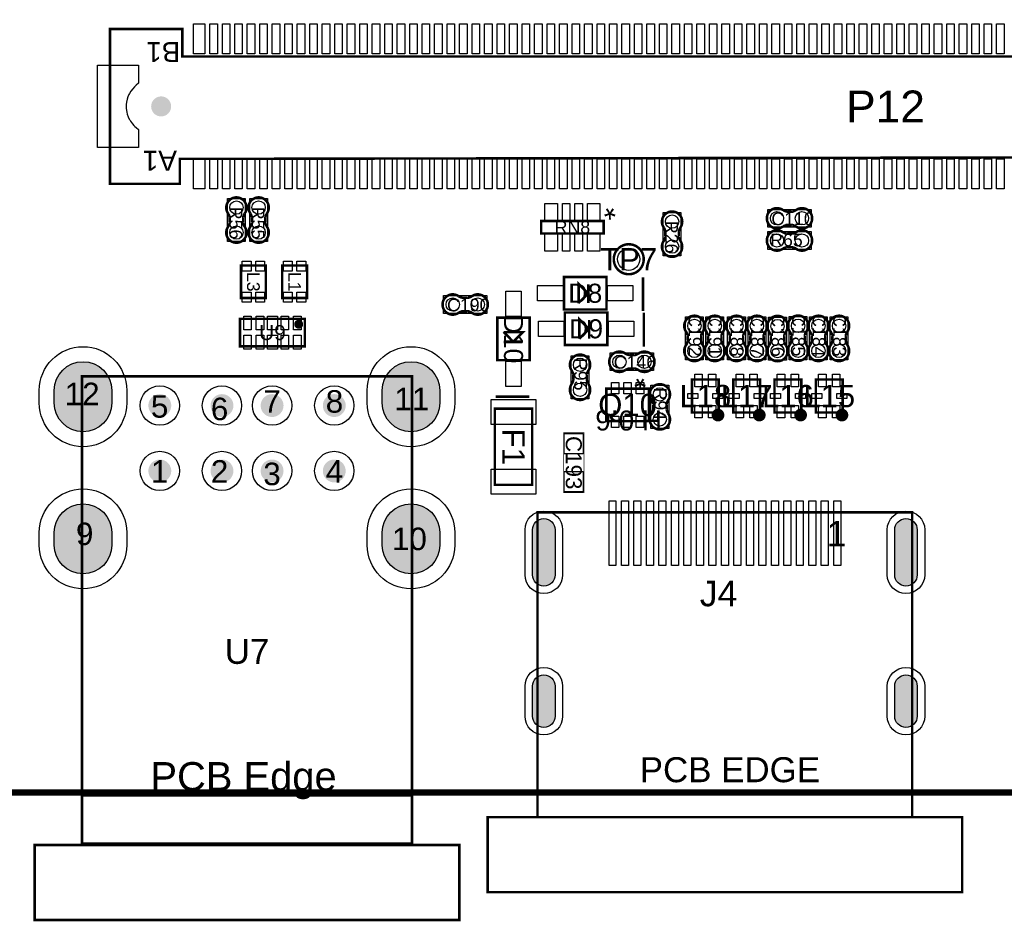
# Model space of a CAD drawing. Extents: x 0 to 140, y -5 to 98.
# Tile 3 of 6: x 59 to 98, y -5 to 31. Entities that reach past the tile are written whole.
import ezdxf
from ezdxf.enums import TextEntityAlignment as Align

# ---------------------------------------------------------------- set-up
doc = ezdxf.new("R2010")
doc.units = 0
doc.header["$MEASUREMENT"] = 0
for name, color, linetype in [('ASSEMBLY_OUTLINES_TOP', 102, 'CONTINUOUS'), ('ASSEMBLY_REF_DES_TOP', 10, 'CONTINUOUS'), ('BOARD_OUTLINE', 10, 'CONTINUOUS'), ('MOUNTING_HOLES_LAYER_TOP', 42, 'CONTINUOUS'), ('PART_HOLES_LAYER_TOP', 30, 'CONTINUOUS'), ('PART_PADS_LAYER_TOP', 140, 'CONTINUOUS'), ('PART_PADS_SMD_TOP', 140, 'CONTINUOUS')]:
    doc.layers.add(name, color=color, linetype=linetype)
doc.styles.add('ARIAL', font='arial.ttf')
doc.styles.add('VERIBEST_GERBER_0', font='arial.ttf')

msp = doc.modelspace()

# ---------------------------------------------------------------- hatches: boundary and pattern name
at = {"layer": 'PART_HOLES_LAYER_TOP'}
for points in [[(62.2331, 16.0866), (62.2331, 15.5866, -1), (59.9331, 15.5866), (59.9331, 16.0866, -1)], [(75.3649, 16.0866), (75.3649, 15.5866, -1), (73.0649, 15.5866), (73.0649, 16.0866, -1)], [(62.2331, 10.397), (62.2331, 9.897, -1), (59.9331, 9.897), (59.9331, 10.397, -1)], [(75.3649, 10.397), (75.3649, 9.897, -1), (73.0649, 9.897), (73.0649, 10.397, -1)], [(79.98, 10.512), (79.98, 8.712, -1), (79.08, 8.712), (79.08, 10.512, -1)], [(94.48, 10.512), (94.48, 8.712, -1), (93.58, 8.712), (93.58, 10.512, -1)], [(79.98, 4.252), (79.98, 3.052, -1), (79.08, 3.052), (79.08, 4.252, -1)], [(94.48, 4.252), (94.48, 3.052, -1), (93.58, 3.052), (93.58, 4.252, -1)]]:
    msp.add_hatch(color=256, dxfattribs=at).paths.add_polyline_path(points, flags=0)

# ---------------------------------------------------------------- linework, layer by layer
at = {"layer": 'ASSEMBLY_OUTLINES_TOP'}
for points, const_width in [([(65.06, 30.55), (65.06, 29.45), (121.36, 29.45), (121.36, 30.55), (123.96, 30.55), (123.96, 24.85), (123.46, 24.35), (121.16, 24.35), (121.16, 25.442593), (64.96, 25.35), (64.96, 24.35), (62.16, 24.35), (62.16, 30.55)], 0.1), ([(79.426012, 22.36501), (79.426012, 22.865136), (81.926134, 22.865136), (81.926134, 22.36501)], 0.1016), ([(67.403129, 19.784014), (67.403129, 21.083986), (68.403126, 21.083986), (68.403126, 19.784014)], 0.1016), ([(69.054129, 19.784014), (69.054129, 21.083986), (70.054126, 21.083986), (70.054126, 19.784014)], 0.1016), ([(80.341, 19.325), (80.341, 20.625), (82.041, 20.625), (82.041, 19.325)], 0.1), ([(67.365, 17.852), (67.365, 18.952), (69.965, 18.952), (69.965, 17.852)], 0.1), ([(77.667, 17.298), (77.667, 18.998), (78.967, 18.998), (78.967, 17.298)], 0.1), ([(80.374, 17.902), (80.374, 19.202), (82.074, 19.202), (82.074, 17.902)], 0.1), ([(61.045, -2.045), (61.045, 16.6494), (74.253, 16.6494), (74.253, -2.045)], 0.1016), ([(85.461, 15.202), (85.461, 16.522), (86.531, 16.522), (86.531, 15.202)], 0.1), ([(87.115, 15.202), (87.115, 16.522), (88.185, 16.522), (88.185, 15.202)], 0.1), ([(88.769, 15.202), (88.769, 16.522), (89.839, 16.522), (89.839, 15.202)], 0.1), ([(90.423, 15.202), (90.423, 16.522), (91.493, 16.522), (91.493, 15.202)], 0.1), ([(82.034, 14.859), (82.034, 16.159), (83.734, 16.159), (83.734, 14.859)], 0.1), ([(77.567, 12.31), (77.567, 15.36), (79.067, 15.36), (79.067, 12.31)], 0.1), ([(80.3236, 11.994088), (80.3236, 14.395912), (81.1364, 14.395912), (81.1364, 11.994088)], 0.0254), ([(79.28, -0.988), (79.28, 11.212), (94.28, 11.212), (94.28, -0.988)], 0.1), ([(77.28, -3.988), (77.28, -0.988), (96.28, -0.988), (96.28, -3.988)], 0.1), ([(59.149, -5.103), (59.149, -2.103), (76.149, -2.103), (76.149, -5.103)], 0.1)]:
    msp.add_lwpolyline(points, close=True, dxfattribs=dict(at, const_width=const_width))
at = {"layer": 'ASSEMBLY_OUTLINES_TOP', "const_width": 0.1016}
for points in [[(66.953744, 23.005346), (66.953744, 22.784874), (66.953236, 22.784366, -0.088782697), (66.884656, 22.62841), (66.885672, 22.62968, 1.875349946), (67.56055, 22.628918), (67.560804, 22.629172, -0.088801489), (67.492224, 22.785128), (67.491716, 22.785636), (67.491716, 23.006108), (67.493494, 23.01068, -0.081091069), (67.546326, 23.157238, 2.020315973), (66.899896, 23.157492), (66.899134, 23.15673, -0.081091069), (66.951966, 23.010172)], [(67.843744, 23.005346), (67.843744, 22.784874), (67.843236, 22.784366, -0.088782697), (67.774656, 22.62841), (67.775672, 22.62968, 1.875349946), (68.45055, 22.628918), (68.450804, 22.629172, -0.088801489), (68.382224, 22.785128), (68.381716, 22.785636), (68.381716, 23.006108), (68.383494, 23.01068, -0.081091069), (68.436326, 23.157238, 2.020315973), (67.789896, 23.157492), (67.789134, 23.15673, -0.081091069), (67.841966, 23.010172)], [(84.396744, 22.440346), (84.396744, 22.219874), (84.396236, 22.219366, -0.088782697), (84.327656, 22.06341), (84.328672, 22.06468, 1.875349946), (85.00355, 22.063918), (85.003804, 22.064172, -0.088801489), (84.935224, 22.220128), (84.934716, 22.220636), (84.934716, 22.441108), (84.936494, 22.44568, -0.081091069), (84.989326, 22.592238, 2.020315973), (84.342896, 22.592492), (84.342134, 22.59173, -0.081091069), (84.394966, 22.445172)], [(89.264654, 22.703744), (89.485126, 22.703744), (89.485634, 22.703236, -0.088782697), (89.64159, 22.634656), (89.64032, 22.635672, 1.875349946), (89.641082, 23.31055), (89.640828, 23.310804, -0.088801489), (89.484872, 23.242224), (89.484364, 23.241716), (89.263892, 23.241716), (89.25932, 23.243494, -0.081091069), (89.112762, 23.296326, 2.020315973), (89.112508, 22.649896), (89.11327, 22.649134, -0.081091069), (89.259828, 22.701966)], [(89.467346, 22.355256), (89.246874, 22.355256), (89.246366, 22.355764, -0.088782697), (89.09041, 22.424344), (89.09168, 22.423328, 1.875349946), (89.090918, 21.74845), (89.091172, 21.748196, -0.088801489), (89.247128, 21.816776), (89.247636, 21.817284), (89.468108, 21.817284), (89.47268, 21.815506, -0.081091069), (89.619238, 21.762674, 2.020315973), (89.619492, 22.409104), (89.61873, 22.409866, -0.081091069), (89.472172, 22.357034)], [(76.281654, 19.254944), (76.502126, 19.254944), (76.502634, 19.254436, -0.088782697), (76.65859, 19.185856), (76.65732, 19.186872, 1.875349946), (76.658082, 19.86175), (76.657828, 19.862004, -0.088801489), (76.501872, 19.793424), (76.501364, 19.792916), (76.280892, 19.792916), (76.27632, 19.794694, -0.081091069), (76.129762, 19.847526, 2.020315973), (76.129508, 19.201096), (76.13027, 19.200334, -0.081091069), (76.276828, 19.253166)], [(85.827856, 18.066654), (85.827856, 18.287126), (85.828364, 18.287634, -0.088782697), (85.896944, 18.44359), (85.895928, 18.44232, 1.875349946), (85.22105, 18.443082), (85.220796, 18.442828, -0.088801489), (85.289376, 18.286872), (85.289884, 18.286364), (85.289884, 18.065892), (85.288106, 18.06132, -0.081091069), (85.235274, 17.914762, 2.020315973), (85.881704, 17.914508), (85.882466, 17.91527, -0.081091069), (85.829634, 18.061828)], [(86.643256, 18.066654), (86.643256, 18.287126), (86.643764, 18.287634, -0.088782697), (86.712344, 18.44359), (86.711328, 18.44232, 1.875349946), (86.03645, 18.443082), (86.036196, 18.442828, -0.088801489), (86.104776, 18.286872), (86.105284, 18.286364), (86.105284, 18.065892), (86.103506, 18.06132, -0.081091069), (86.050674, 17.914762, 2.020315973), (86.697104, 17.914508), (86.697866, 17.91527, -0.081091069), (86.645034, 18.061828)], [(87.513256, 18.066654), (87.513256, 18.287126), (87.513764, 18.287634, -0.088782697), (87.582344, 18.44359), (87.581328, 18.44232, 1.875349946), (86.90645, 18.443082), (86.906196, 18.442828, -0.088801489), (86.974776, 18.286872), (86.975284, 18.286364), (86.975284, 18.065892), (86.973506, 18.06132, -0.081091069), (86.920674, 17.914762, 2.020315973), (87.567104, 17.914508), (87.567866, 17.91527, -0.081091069), (87.515034, 18.061828)], [(88.333256, 18.066654), (88.333256, 18.287126), (88.333764, 18.287634, -0.088782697), (88.402344, 18.44359), (88.401328, 18.44232, 1.875349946), (87.72645, 18.443082), (87.726196, 18.442828, -0.088801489), (87.794776, 18.286872), (87.795284, 18.286364), (87.795284, 18.065892), (87.793506, 18.06132, -0.081091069), (87.740674, 17.914762, 2.020315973), (88.387104, 17.914508), (88.387866, 17.91527, -0.081091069), (88.335034, 18.061828)], [(89.155956, 18.059654), (89.155956, 18.280126), (89.156464, 18.280634, -0.088782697), (89.225044, 18.43659), (89.224028, 18.43532, 1.875349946), (88.54915, 18.436082), (88.548896, 18.435828, -0.088801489), (88.617476, 18.279872), (88.617984, 18.279364), (88.617984, 18.058892), (88.616206, 18.05432, -0.081091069), (88.563374, 17.907762, 2.020315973), (89.209804, 17.907508), (89.210566, 17.90827, -0.081091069), (89.157734, 18.054828)], [(89.978656, 18.073654), (89.978656, 18.294126), (89.979164, 18.294634, -0.088782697), (90.047744, 18.45059), (90.046728, 18.44932, 1.875349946), (89.37185, 18.450082), (89.371596, 18.449828, -0.088801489), (89.440176, 18.293872), (89.440684, 18.293364), (89.440684, 18.072892), (89.438906, 18.06832, -0.081091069), (89.386074, 17.921762, 2.020315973), (90.032504, 17.921508), (90.033266, 17.92227, -0.081091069), (89.980434, 18.068828)], [(90.794056, 18.066654), (90.794056, 18.287126), (90.794564, 18.287634, -0.088782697), (90.863144, 18.44359), (90.862128, 18.44232, 1.875349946), (90.18725, 18.443082), (90.186996, 18.442828, -0.088801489), (90.255576, 18.286872), (90.256084, 18.286364), (90.256084, 18.065892), (90.254306, 18.06132, -0.081091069), (90.201474, 17.914762, 2.020315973), (90.847904, 17.914508), (90.848666, 17.91527, -0.081091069), (90.795834, 18.061828)], [(91.619456, 18.066654), (91.619456, 18.287126), (91.619964, 18.287634, -0.088782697), (91.688544, 18.44359), (91.687528, 18.44232, 1.875349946), (91.01265, 18.443082), (91.012396, 18.442828, -0.088801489), (91.080976, 18.286872), (91.081484, 18.286364), (91.081484, 18.065892), (91.079706, 18.06132, -0.081091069), (91.026874, 17.914762, 2.020315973), (91.673304, 17.914508), (91.674066, 17.91527, -0.081091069), (91.621234, 18.061828)], [(81.250256, 16.510654), (81.250256, 16.731126), (81.250764, 16.731634, -0.088782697), (81.319344, 16.88759), (81.318328, 16.88632, 1.875349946), (80.64345, 16.887082), (80.643196, 16.886828, -0.088801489), (80.711776, 16.730872), (80.712284, 16.730364), (80.712284, 16.509892), (80.710506, 16.50532, -0.081091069), (80.657674, 16.358762, 2.020315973), (81.304104, 16.358508), (81.304866, 16.35927, -0.081091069), (81.252034, 16.505828)], [(82.954654, 16.963744), (83.175126, 16.963744), (83.175634, 16.963236, -0.088782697), (83.33159, 16.894656), (83.33032, 16.895672, 1.875349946), (83.331082, 17.57055), (83.330828, 17.570804, -0.088801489), (83.174872, 17.502224), (83.174364, 17.501716), (82.953892, 17.501716), (82.94932, 17.503494, -0.081091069), (82.802762, 17.556326, 2.020315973), (82.802508, 16.909896), (82.80327, 16.909134, -0.081091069), (82.949828, 16.961966)], [(84.446356, 15.326654), (84.446356, 15.547126), (84.446864, 15.547634, -0.088782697), (84.515444, 15.70359), (84.514428, 15.70232, 1.875349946), (83.83955, 15.703082), (83.839296, 15.702828, -0.088801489), (83.907876, 15.546872), (83.908384, 15.546364), (83.908384, 15.325892), (83.906606, 15.32132, -0.081091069), (83.853774, 15.174762, 2.020315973), (84.500204, 15.174508), (84.500966, 15.17527, -0.081091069), (84.448134, 15.321828)]]:
    msp.add_lwpolyline(points, format="xyb", dxfattribs=at)
at = {"layer": 'ASSEMBLY_OUTLINES_TOP'}
for points in [[(66.8684, 22.0404), (66.8684, 23.7676), (67.5796, 23.7676), (67.5796, 22.0404)], [(67.7584, 22.0404), (67.7584, 23.7676), (68.4696, 23.7676), (68.4696, 22.0404)], [(88.5024, 22.6184), (88.5024, 23.3296), (90.2296, 23.3296), (90.2296, 22.6184)], [(84.3114, 21.4754), (84.3114, 23.2026), (85.0226, 23.2026), (85.0226, 21.4754)], [(88.5024, 21.7294), (88.5024, 22.4406), (90.2296, 22.4406), (90.2296, 21.7294)], [(75.5194, 19.1696), (75.5194, 19.8808), (77.2466, 19.8808), (77.2466, 19.1696)], [(85.202, 17.3044), (85.202, 19.0316), (85.9132, 19.0316), (85.9132, 17.3044)], [(86.0174, 17.3044), (86.0174, 19.0316), (86.7286, 19.0316), (86.7286, 17.3044)], [(86.8874, 17.3044), (86.8874, 19.0316), (87.5986, 19.0316), (87.5986, 17.3044)], [(87.7074, 17.3044), (87.7074, 19.0316), (88.4186, 19.0316), (88.4186, 17.3044)], [(88.5301, 17.2974), (88.5301, 19.0246), (89.2413, 19.0246), (89.2413, 17.2974)], [(89.3528, 17.3114), (89.3528, 19.0386), (90.064, 19.0386), (90.064, 17.3114)], [(90.1682, 17.3044), (90.1682, 19.0316), (90.8794, 19.0316), (90.8794, 17.3044)], [(90.9936, 17.3044), (90.9936, 19.0316), (91.7048, 19.0316), (91.7048, 17.3044)], [(80.6244, 15.7484), (80.6244, 17.4756), (81.3356, 17.4756), (81.3356, 15.7484)], [(82.1924, 16.8784), (82.1924, 17.5896), (83.9196, 17.5896), (83.9196, 16.8784)], [(83.8205, 14.5644), (83.8205, 16.2916), (84.5317, 16.2916), (84.5317, 14.5644)]]:
    msp.add_lwpolyline(points, close=True, dxfattribs=at)
for points in [[(89.641082, 23.31055), (89.640828, 23.310804)], [(66.899896, 23.157492), (66.899134, 23.15673)], [(66.951966, 23.010172), (66.953744, 23.005346)], [(67.491716, 23.006108), (67.493494, 23.01068)], [(67.789896, 23.157492), (67.789134, 23.15673)], [(67.841966, 23.010172), (67.843744, 23.005346)], [(68.381716, 23.006108), (68.383494, 23.01068)], [(89.263892, 23.241716), (89.25932, 23.243494)], [(89.484872, 23.242224), (89.484364, 23.241716)], [(66.953744, 22.784874), (66.953236, 22.784366)], [(67.492224, 22.785128), (67.491716, 22.785636)], [(67.56055, 22.628918), (67.560804, 22.629172)], [(67.843744, 22.784874), (67.843236, 22.784366)], [(68.382224, 22.785128), (68.381716, 22.785636)], [(68.45055, 22.628918), (68.450804, 22.629172)], [(84.342896, 22.592492), (84.342134, 22.59173)], [(89.112508, 22.649896), (89.11327, 22.649134)], [(89.259828, 22.701966), (89.264654, 22.703744)], [(89.485126, 22.703744), (89.485634, 22.703236)], [(84.394966, 22.445172), (84.396744, 22.440346)], [(84.396744, 22.219874), (84.396236, 22.219366)], [(84.934716, 22.441108), (84.936494, 22.44568)], [(84.935224, 22.220128), (84.934716, 22.220636)], [(89.246874, 22.355256), (89.246366, 22.355764)], [(89.472172, 22.357034), (89.467346, 22.355256)], [(89.619492, 22.409104), (89.61873, 22.409866)], [(85.00355, 22.063918), (85.003804, 22.064172)], [(89.090918, 21.74845), (89.091172, 21.748196)], [(89.247128, 21.816776), (89.247636, 21.817284)], [(89.468108, 21.817284), (89.47268, 21.815506)], [(76.280892, 19.792916), (76.27632, 19.794694)], [(76.501872, 19.793424), (76.501364, 19.792916)], [(76.658082, 19.86175), (76.657828, 19.862004)], [(76.129508, 19.201096), (76.13027, 19.200334)], [(76.276828, 19.253166), (76.281654, 19.254944)], [(76.502126, 19.254944), (76.502634, 19.254436)], [(85.22105, 18.443082), (85.220796, 18.442828)], [(85.289376, 18.286872), (85.289884, 18.286364)], [(85.827856, 18.287126), (85.828364, 18.287634)], [(86.03645, 18.443082), (86.036196, 18.442828)], [(86.104776, 18.286872), (86.105284, 18.286364)], [(86.643256, 18.287126), (86.643764, 18.287634)], [(86.90645, 18.443082), (86.906196, 18.442828)], [(86.974776, 18.286872), (86.975284, 18.286364)], [(87.513256, 18.287126), (87.513764, 18.287634)], [(87.72645, 18.443082), (87.726196, 18.442828)], [(87.794776, 18.286872), (87.795284, 18.286364)], [(88.333256, 18.287126), (88.333764, 18.287634)], [(88.54915, 18.436082), (88.548896, 18.435828)], [(88.617476, 18.279872), (88.617984, 18.279364)], [(89.155956, 18.280126), (89.156464, 18.280634)], [(89.37185, 18.450082), (89.371596, 18.449828)], [(89.440176, 18.293872), (89.440684, 18.293364)], [(89.978656, 18.294126), (89.979164, 18.294634)], [(90.18725, 18.443082), (90.186996, 18.442828)], [(90.255576, 18.286872), (90.256084, 18.286364)], [(90.794056, 18.287126), (90.794564, 18.287634)], [(91.01265, 18.443082), (91.012396, 18.442828)], [(91.080976, 18.286872), (91.081484, 18.286364)], [(91.619456, 18.287126), (91.619964, 18.287634)], [(85.289884, 18.065892), (85.288106, 18.06132)], [(85.829634, 18.061828), (85.827856, 18.066654)], [(85.881704, 17.914508), (85.882466, 17.91527)], [(86.105284, 18.065892), (86.103506, 18.06132)], [(86.645034, 18.061828), (86.643256, 18.066654)], [(86.697104, 17.914508), (86.697866, 17.91527)], [(86.975284, 18.065892), (86.973506, 18.06132)], [(87.515034, 18.061828), (87.513256, 18.066654)], [(87.567104, 17.914508), (87.567866, 17.91527)], [(87.795284, 18.065892), (87.793506, 18.06132)], [(88.335034, 18.061828), (88.333256, 18.066654)], [(88.387104, 17.914508), (88.387866, 17.91527)], [(88.617984, 18.058892), (88.616206, 18.05432)], [(89.157734, 18.054828), (89.155956, 18.059654)], [(89.209804, 17.907508), (89.210566, 17.90827)], [(89.440684, 18.072892), (89.438906, 18.06832)], [(89.980434, 18.068828), (89.978656, 18.073654)], [(90.032504, 17.921508), (90.033266, 17.92227)], [(90.256084, 18.065892), (90.254306, 18.06132)], [(90.795834, 18.061828), (90.794056, 18.066654)], [(90.847904, 17.914508), (90.848666, 17.91527)], [(91.081484, 18.065892), (91.079706, 18.06132)], [(91.621234, 18.061828), (91.619456, 18.066654)], [(91.673304, 17.914508), (91.674066, 17.91527)], [(82.953892, 17.501716), (82.94932, 17.503494)], [(83.174872, 17.502224), (83.174364, 17.501716)], [(83.331082, 17.57055), (83.330828, 17.570804)], [(82.949828, 16.961966), (82.954654, 16.963744)], [(83.175126, 16.963744), (83.175634, 16.963236)], [(80.64345, 16.887082), (80.643196, 16.886828)], [(80.711776, 16.730872), (80.712284, 16.730364)], [(81.250256, 16.731126), (81.250764, 16.731634)], [(82.802508, 16.909896), (82.80327, 16.909134)], [(80.712284, 16.509892), (80.710506, 16.50532)], [(81.252034, 16.505828), (81.250256, 16.510654)], [(81.304104, 16.358508), (81.304866, 16.35927)], [(83.83955, 15.703082), (83.839296, 15.702828)], [(83.907876, 15.546872), (83.908384, 15.546364)], [(84.446356, 15.547126), (84.446864, 15.547634)], [(83.908384, 15.325892), (83.906606, 15.32132)], [(84.448134, 15.321828), (84.446356, 15.326654)], [(84.500204, 15.174508), (84.500966, 15.17527)]]:
    msp.add_lwpolyline(points, dxfattribs=at)
for points, const_width in [([(82.331, 21.336, -1), (83.531, 21.336, -1)], 0.1), ([(69.6265, 18.736, -1), (69.8055, 18.736, -1)], 0.179), ([(86.377, 15.1, -1), (86.631, 15.1, -1)], 0.254), ([(88.031, 15.1, -1), (88.285, 15.1, -1)], 0.254), ([(89.685, 15.1, -1), (89.939, 15.1, -1)], 0.254), ([(91.339, 15.1, -1), (91.593, 15.1, -1)], 0.254)]:
    msp.add_lwpolyline(points, format="xyb", close=True, dxfattribs=dict(at, const_width=const_width))
for points, const_width in [([(83.500926, 19.26507), (83.500926, 20.61508)], 0.1016), ([(80.911092, 19.576474), (81.30657, 19.966364), (80.922776, 20.350158), (80.922776, 19.576474)], 0.1016), ([(81.311142, 19.578506), (81.312448, 20.326789)], 0.1016), ([(80.944092, 18.153474), (81.33957, 18.543364), (80.955776, 18.927158), (80.955776, 18.153474)], 0.1016), ([(81.344142, 18.155506), (81.345448, 18.903789)], 0.1016), ([(83.533926, 17.84207), (83.533926, 19.19208)], 0.1016), ([(77.918474, 18.427908), (78.308364, 18.03243), (78.692158, 18.416224), (77.918474, 18.416224)], 0.1016), ([(77.920506, 18.027858), (78.668789, 18.026552)], 0.1016), ([(77.60707, 15.838074), (78.95708, 15.838074)], 0.1016), ([(79.28, 0.062), (94.28, 0.062)], 0.1), ([(61.045, -0.1146), (74.253, -0.1146)], 0.1016)]:
    msp.add_lwpolyline(points, dxfattribs=dict(at, const_width=const_width))
at = {"layer": 'BOARD_OUTLINE', "const_width": 0.25}
msp.add_lwpolyline([(0, 0), (0, 92), (139, 92), (139, 0)], close=True, dxfattribs=at)
at = {"layer": 'MOUNTING_HOLES_LAYER_TOP', "const_width": 0.4}
msp.add_lwpolyline([(64.01, 27.45, -1), (64.41, 27.45, -1)], format="xyb", close=True, dxfattribs=at)
at = {"layer": 'PART_HOLES_LAYER_TOP'}
for points in [[(62.2331, 16.0866), (62.2331, 15.5866, -1), (59.9331, 15.5866), (59.9331, 16.0866, -1)], [(75.3649, 16.0866), (75.3649, 15.5866, -1), (73.0649, 15.5866), (73.0649, 16.0866, -1)], [(62.2331, 10.397), (62.2331, 9.897, -1), (59.9331, 9.897), (59.9331, 10.397, -1)], [(75.3649, 10.397), (75.3649, 9.897, -1), (73.0649, 9.897), (73.0649, 10.397, -1)], [(79.98, 10.512), (79.98, 8.712, -1), (79.08, 8.712), (79.08, 10.512, -1)], [(94.48, 10.512), (94.48, 8.712, -1), (93.58, 8.712), (93.58, 10.512, -1)], [(79.98, 4.252), (79.98, 3.052, -1), (79.08, 3.052), (79.08, 4.252, -1)], [(94.48, 4.252), (94.48, 3.052, -1), (93.58, 3.052), (93.58, 4.252, -1)]]:
    msp.add_lwpolyline(points, format="xyb", close=True, dxfattribs=at)
at = {"layer": 'PART_HOLES_LAYER_TOP', "const_width": 0.4572}
for points in [[(63.9279, 15.481, -1), (64.3851, 15.481, -1)], [(66.4171, 15.481, -1), (66.8743, 15.481, -1)], [(68.4237, 15.481, -1), (68.8809, 15.481, -1)], [(70.9129, 15.481, -1), (71.3701, 15.481, -1)], [(63.9279, 12.8648, -1), (64.3851, 12.8648, -1)], [(66.4171, 12.8648, -1), (66.8743, 12.8648, -1)], [(68.4237, 12.8648, -1), (68.8809, 12.8648, -1)], [(70.9129, 12.8648, -1), (71.3701, 12.8648, -1)]]:
    msp.add_lwpolyline(points, format="xyb", close=True, dxfattribs=at)
at = {"layer": 'PART_PADS_LAYER_TOP'}
for points in [[(62.8331, 16.0866), (62.8331, 15.5866, -1), (59.3331, 15.5866), (59.3331, 16.0866, -1)], [(75.9649, 16.0866), (75.9649, 15.5866, -1), (72.4649, 15.5866), (72.4649, 16.0866, -1)], [(62.8331, 10.397), (62.8331, 9.897, -1), (59.3331, 9.897), (59.3331, 10.397, -1)], [(75.9649, 10.397), (75.9649, 9.897, -1), (72.4649, 9.897), (72.4649, 10.397, -1)], [(80.28, 10.512), (80.28, 8.712, -1), (78.78, 8.712), (78.78, 10.512, -1)], [(94.78, 10.512), (94.78, 8.712, -1), (93.28, 8.712), (93.28, 10.512, -1)], [(80.28, 4.252), (80.28, 3.052, -1), (78.78, 3.052), (78.78, 4.252, -1)], [(94.78, 4.252), (94.78, 3.052, -1), (93.28, 3.052), (93.28, 4.252, -1)]]:
    msp.add_lwpolyline(points, format="xyb", close=True, dxfattribs=at)
for centre in [(64.1565, 15.481), (66.6457, 15.481), (68.6523, 15.481), (71.1415, 15.481), (64.1565, 12.8648), (66.6457, 12.8648), (68.6523, 12.8648), (71.1415, 12.8648)]:
    msp.add_circle(centre, 0.7874, dxfattribs=at)
at = {"layer": 'PART_PADS_SMD_TOP'}
for points in [[(65.51, 29.55), (65.51, 30.75), (65.96, 30.75), (65.96, 29.55)], [(66.16, 29.55), (66.16, 30.75), (66.46, 30.75), (66.46, 29.55)], [(66.66, 29.55), (66.66, 30.75), (66.96, 30.75), (66.96, 29.55)], [(67.16, 29.55), (67.16, 30.75), (67.46, 30.75), (67.46, 29.55)], [(67.66, 29.55), (67.66, 30.75), (67.96, 30.75), (67.96, 29.55)], [(68.16, 29.55), (68.16, 30.75), (68.46, 30.75), (68.46, 29.55)], [(68.66, 29.55), (68.66, 30.75), (68.96, 30.75), (68.96, 29.55)], [(69.16, 29.55), (69.16, 30.75), (69.46, 30.75), (69.46, 29.55)], [(69.66, 29.55), (69.66, 30.75), (69.96, 30.75), (69.96, 29.55)], [(70.16, 29.55), (70.16, 30.75), (70.46, 30.75), (70.46, 29.55)], [(70.66, 29.55), (70.66, 30.75), (70.96, 30.75), (70.96, 29.55)], [(71.16, 29.55), (71.16, 30.75), (71.46, 30.75), (71.46, 29.55)], [(71.66, 29.55), (71.66, 30.75), (71.96, 30.75), (71.96, 29.55)], [(72.16, 29.55), (72.16, 30.75), (72.46, 30.75), (72.46, 29.55)], [(72.66, 29.55), (72.66, 30.75), (72.96, 30.75), (72.96, 29.55)], [(73.16, 29.55), (73.16, 30.75), (73.46, 30.75), (73.46, 29.55)], [(73.66, 29.55), (73.66, 30.75), (73.96, 30.75), (73.96, 29.55)], [(74.16, 29.55), (74.16, 30.75), (74.46, 30.75), (74.46, 29.55)], [(74.66, 29.55), (74.66, 30.75), (74.96, 30.75), (74.96, 29.55)], [(75.16, 29.55), (75.16, 30.75), (75.46, 30.75), (75.46, 29.55)], [(75.66, 29.55), (75.66, 30.75), (75.96, 30.75), (75.96, 29.55)], [(76.16, 29.55), (76.16, 30.75), (76.46, 30.75), (76.46, 29.55)], [(76.66, 29.55), (76.66, 30.75), (76.96, 30.75), (76.96, 29.55)], [(77.16, 29.55), (77.16, 30.75), (77.46, 30.75), (77.46, 29.55)], [(77.66, 29.55), (77.66, 30.75), (77.96, 30.75), (77.96, 29.55)], [(78.16, 29.55), (78.16, 30.75), (78.46, 30.75), (78.46, 29.55)], [(78.66, 29.55), (78.66, 30.75), (78.96, 30.75), (78.96, 29.55)], [(79.16, 29.55), (79.16, 30.75), (79.46, 30.75), (79.46, 29.55)], [(79.66, 29.55), (79.66, 30.75), (79.96, 30.75), (79.96, 29.55)], [(80.16, 29.55), (80.16, 30.75), (80.46, 30.75), (80.46, 29.55)], [(80.66, 29.55), (80.66, 30.75), (80.96, 30.75), (80.96, 29.55)], [(81.16, 29.55), (81.16, 30.75), (81.46, 30.75), (81.46, 29.55)], [(81.66, 29.55), (81.66, 30.75), (81.96, 30.75), (81.96, 29.55)], [(82.16, 29.55), (82.16, 30.75), (82.46, 30.75), (82.46, 29.55)], [(82.66, 29.55), (82.66, 30.75), (82.96, 30.75), (82.96, 29.55)], [(83.16, 29.55), (83.16, 30.75), (83.46, 30.75), (83.46, 29.55)], [(83.66, 29.55), (83.66, 30.75), (83.96, 30.75), (83.96, 29.55)], [(84.16, 29.55), (84.16, 30.75), (84.46, 30.75), (84.46, 29.55)], [(84.66, 29.55), (84.66, 30.75), (84.96, 30.75), (84.96, 29.55)], [(85.16, 29.55), (85.16, 30.75), (85.46, 30.75), (85.46, 29.55)], [(85.66, 29.55), (85.66, 30.75), (85.96, 30.75), (85.96, 29.55)], [(86.16, 29.55), (86.16, 30.75), (86.46, 30.75), (86.46, 29.55)], [(86.66, 29.55), (86.66, 30.75), (86.96, 30.75), (86.96, 29.55)], [(87.16, 29.55), (87.16, 30.75), (87.46, 30.75), (87.46, 29.55)], [(87.66, 29.55), (87.66, 30.75), (87.96, 30.75), (87.96, 29.55)], [(88.16, 29.55), (88.16, 30.75), (88.46, 30.75), (88.46, 29.55)], [(88.66, 29.55), (88.66, 30.75), (88.96, 30.75), (88.96, 29.55)], [(89.16, 29.55), (89.16, 30.75), (89.46, 30.75), (89.46, 29.55)], [(89.66, 29.55), (89.66, 30.75), (89.96, 30.75), (89.96, 29.55)], [(90.16, 29.55), (90.16, 30.75), (90.46, 30.75), (90.46, 29.55)], [(90.66, 29.55), (90.66, 30.75), (90.96, 30.75), (90.96, 29.55)], [(91.16, 29.55), (91.16, 30.75), (91.46, 30.75), (91.46, 29.55)], [(91.66, 29.55), (91.66, 30.75), (91.96, 30.75), (91.96, 29.55)], [(92.16, 29.55), (92.16, 30.75), (92.46, 30.75), (92.46, 29.55)], [(92.66, 29.55), (92.66, 30.75), (92.96, 30.75), (92.96, 29.55)], [(93.16, 29.55), (93.16, 30.75), (93.46, 30.75), (93.46, 29.55)], [(93.66, 29.55), (93.66, 30.75), (93.96, 30.75), (93.96, 29.55)], [(94.16, 29.55), (94.16, 30.75), (94.46, 30.75), (94.46, 29.55)], [(94.66, 29.55), (94.66, 30.75), (94.96, 30.75), (94.96, 29.55)], [(95.16, 29.55), (95.16, 30.75), (95.46, 30.75), (95.46, 29.55)], [(95.66, 29.55), (95.66, 30.75), (95.96, 30.75), (95.96, 29.55)], [(96.16, 29.55), (96.16, 30.75), (96.46, 30.75), (96.46, 29.55)], [(96.66, 29.55), (96.66, 30.75), (96.96, 30.75), (96.96, 29.55)], [(97.16, 29.55), (97.16, 30.75), (97.46, 30.75), (97.46, 29.55)], [(97.66, 29.55), (97.66, 30.75), (97.96, 30.75), (97.96, 29.55)], [(61.66, 25.8), (61.66, 29.1), (63.31, 29.1), (63.31, 28.38), (63.21, 28.3), (63.14, 28.24), (63.07, 28.16), (62.99, 28.06), (62.94, 27.97), (62.92, 27.93), (62.88, 27.83), (62.85, 27.74), (62.82, 27.62), (62.81, 27.53), (62.81, 27.38), (62.82, 27.29), (62.83, 27.22), (62.85, 27.14), (62.89, 27.03), (62.93, 26.94), (62.95, 26.91), (62.98, 26.86), (63.02, 26.8), (63.06, 26.75), (63.12, 26.68), (63.16, 26.64), (63.21, 26.6), (63.31, 26.53), (63.31, 25.8)], [(65.51, 24.15), (65.51, 25.35), (65.96, 25.35), (65.96, 24.15)], [(66.16, 24.15), (66.16, 25.35), (66.46, 25.35), (66.46, 24.15)], [(66.66, 24.15), (66.66, 25.35), (66.96, 25.35), (66.96, 24.15)], [(67.16, 24.15), (67.16, 25.35), (67.46, 25.35), (67.46, 24.15)], [(67.66, 24.15), (67.66, 25.35), (67.96, 25.35), (67.96, 24.15)], [(68.16, 24.15), (68.16, 25.35), (68.46, 25.35), (68.46, 24.15)], [(68.66, 24.15), (68.66, 25.35), (68.96, 25.35), (68.96, 24.15)], [(69.16, 24.15), (69.16, 25.35), (69.46, 25.35), (69.46, 24.15)], [(69.66, 24.15), (69.66, 25.35), (69.96, 25.35), (69.96, 24.15)], [(70.16, 24.15), (70.16, 25.35), (70.46, 25.35), (70.46, 24.15)], [(70.66, 24.15), (70.66, 25.35), (70.96, 25.35), (70.96, 24.15)], [(71.16, 24.15), (71.16, 25.35), (71.46, 25.35), (71.46, 24.15)], [(71.66, 24.15), (71.66, 25.35), (71.96, 25.35), (71.96, 24.15)], [(72.16, 24.15), (72.16, 25.35), (72.46, 25.35), (72.46, 24.15)], [(72.66, 24.15), (72.66, 25.35), (72.96, 25.35), (72.96, 24.15)], [(73.16, 24.15), (73.16, 25.35), (73.46, 25.35), (73.46, 24.15)], [(73.66, 24.15), (73.66, 25.35), (73.96, 25.35), (73.96, 24.15)], [(74.16, 24.15), (74.16, 25.35), (74.46, 25.35), (74.46, 24.15)], [(74.66, 24.15), (74.66, 25.35), (74.96, 25.35), (74.96, 24.15)], [(75.16, 24.15), (75.16, 25.35), (75.46, 25.35), (75.46, 24.15)], [(75.66, 24.15), (75.66, 25.35), (75.96, 25.35), (75.96, 24.15)], [(76.16, 24.15), (76.16, 25.35), (76.46, 25.35), (76.46, 24.15)], [(76.66, 24.15), (76.66, 25.35), (76.96, 25.35), (76.96, 24.15)], [(77.16, 24.15), (77.16, 25.35), (77.46, 25.35), (77.46, 24.15)], [(77.66, 24.15), (77.66, 25.35), (77.96, 25.35), (77.96, 24.15)], [(78.16, 24.15), (78.16, 25.35), (78.46, 25.35), (78.46, 24.15)], [(78.66, 24.15), (78.66, 25.35), (78.96, 25.35), (78.96, 24.15)], [(79.16, 24.15), (79.16, 25.35), (79.46, 25.35), (79.46, 24.15)], [(79.66, 24.15), (79.66, 25.35), (79.96, 25.35), (79.96, 24.15)], [(80.16, 24.15), (80.16, 25.35), (80.46, 25.35), (80.46, 24.15)], [(80.66, 24.15), (80.66, 25.35), (80.96, 25.35), (80.96, 24.15)], [(81.16, 24.15), (81.16, 25.35), (81.46, 25.35), (81.46, 24.15)], [(81.66, 24.15), (81.66, 25.35), (81.96, 25.35), (81.96, 24.15)], [(82.16, 24.15), (82.16, 25.35), (82.46, 25.35), (82.46, 24.15)], [(82.66, 24.15), (82.66, 25.35), (82.96, 25.35), (82.96, 24.15)], [(83.16, 24.15), (83.16, 25.35), (83.46, 25.35), (83.46, 24.15)], [(83.66, 24.15), (83.66, 25.35), (83.96, 25.35), (83.96, 24.15)], [(84.16, 24.15), (84.16, 25.35), (84.46, 25.35), (84.46, 24.15)], [(84.66, 24.15), (84.66, 25.35), (84.96, 25.35), (84.96, 24.15)], [(85.16, 24.15), (85.16, 25.35), (85.46, 25.35), (85.46, 24.15)], [(85.66, 24.15), (85.66, 25.35), (85.96, 25.35), (85.96, 24.15)], [(86.16, 24.15), (86.16, 25.35), (86.46, 25.35), (86.46, 24.15)], [(86.66, 24.15), (86.66, 25.35), (86.96, 25.35), (86.96, 24.15)], [(87.16, 24.15), (87.16, 25.35), (87.46, 25.35), (87.46, 24.15)], [(87.66, 24.15), (87.66, 25.35), (87.96, 25.35), (87.96, 24.15)], [(88.16, 24.15), (88.16, 25.35), (88.46, 25.35), (88.46, 24.15)], [(88.66, 24.15), (88.66, 25.35), (88.96, 25.35), (88.96, 24.15)], [(89.16, 24.15), (89.16, 25.35), (89.46, 25.35), (89.46, 24.15)], [(89.66, 24.15), (89.66, 25.35), (89.96, 25.35), (89.96, 24.15)], [(90.16, 24.15), (90.16, 25.35), (90.46, 25.35), (90.46, 24.15)], [(90.66, 24.15), (90.66, 25.35), (90.96, 25.35), (90.96, 24.15)], [(91.16, 24.15), (91.16, 25.35), (91.46, 25.35), (91.46, 24.15)], [(91.66, 24.15), (91.66, 25.35), (91.96, 25.35), (91.96, 24.15)], [(92.16, 24.15), (92.16, 25.35), (92.46, 25.35), (92.46, 24.15)], [(92.66, 24.15), (92.66, 25.35), (92.96, 25.35), (92.96, 24.15)], [(93.16, 24.15), (93.16, 25.35), (93.46, 25.35), (93.46, 24.15)], [(93.66, 24.15), (93.66, 25.35), (93.96, 25.35), (93.96, 24.15)], [(94.16, 24.15), (94.16, 25.35), (94.46, 25.35), (94.46, 24.15)], [(94.66, 24.15), (94.66, 25.35), (94.96, 25.35), (94.96, 24.15)], [(95.16, 24.15), (95.16, 25.35), (95.46, 25.35), (95.46, 24.15)], [(95.66, 24.15), (95.66, 25.35), (95.96, 25.35), (95.96, 24.15)], [(96.16, 24.15), (96.16, 25.35), (96.46, 25.35), (96.46, 24.15)], [(96.66, 24.15), (96.66, 25.35), (96.96, 25.35), (96.96, 24.15)], [(97.16, 24.15), (97.16, 25.35), (97.46, 25.35), (97.46, 24.15)], [(97.66, 24.15), (97.66, 25.35), (97.96, 25.35), (97.96, 24.15)], [(79.5762, 22.8652), (79.5762, 23.5652), (80.0762, 23.5652), (80.0762, 22.8652)], [(80.2762, 22.8652), (80.2762, 23.5652), (80.5762, 23.5652), (80.5762, 22.8652)], [(80.7762, 22.8652), (80.7762, 23.5652), (81.0762, 23.5652), (81.0762, 22.8652)], [(81.2762, 22.8652), (81.2762, 23.5652), (81.7762, 23.5652), (81.7762, 22.8652)], [(79.5762, 21.6652), (79.5762, 22.3652), (80.0762, 22.3652), (80.0762, 21.6652)], [(80.2762, 21.6652), (80.2762, 22.3652), (80.5762, 22.3652), (80.5762, 21.6652)], [(80.7762, 21.6652), (80.7762, 22.3652), (81.0762, 22.3652), (81.0762, 21.6652)], [(81.2762, 21.6652), (81.2762, 22.3652), (81.7762, 22.3652), (81.7762, 21.6652)], [(67.458, 20.854), (67.458, 21.254), (67.808, 21.254), (67.808, 20.854)], [(67.998, 20.854), (67.998, 21.254), (68.348, 21.254), (68.348, 20.854)], [(69.109, 20.854), (69.109, 21.254), (69.459, 21.254), (69.459, 20.854)], [(69.649, 20.854), (69.649, 21.254), (69.999, 21.254), (69.999, 20.854)], [(79.283, 19.6702), (79.283, 20.2798), (80.299, 20.2798), (80.299, 19.6702)], [(82.083, 19.6702), (82.083, 20.2798), (83.099, 20.2798), (83.099, 19.6702)], [(67.458, 19.614), (67.458, 20.014), (67.808, 20.014), (67.808, 19.614)], [(67.998, 19.614), (67.998, 20.014), (68.348, 20.014), (68.348, 19.614)], [(69.109, 19.614), (69.109, 20.014), (69.459, 20.014), (69.459, 19.614)], [(69.649, 19.614), (69.649, 20.014), (69.999, 20.014), (69.999, 19.614)], [(78.0122, 19.04), (78.0122, 20.056), (78.6218, 20.056), (78.6218, 19.04)], [(67.515, 18.5115), (67.515, 19.0615), (67.815, 19.0615), (67.815, 18.5115)], [(68.015, 18.5115), (68.015, 19.0615), (68.315, 19.0615), (68.315, 18.5115)], [(68.465, 18.512), (68.465, 19.062), (68.865, 19.062), (68.865, 18.512)], [(69.015, 18.512), (69.015, 19.062), (69.315, 19.062), (69.315, 18.512)], [(69.515, 18.5115), (69.515, 19.0615), (69.815, 19.0615), (69.815, 18.5115)], [(79.316, 18.2472), (79.316, 18.8568), (80.332, 18.8568), (80.332, 18.2472)], [(82.116, 18.2472), (82.116, 18.8568), (83.132, 18.8568), (83.132, 18.2472)], [(67.515, 17.742), (67.515, 18.292), (67.815, 18.292), (67.815, 17.742)], [(68.015, 17.7425), (68.015, 18.2925), (68.315, 18.2925), (68.315, 17.7425)], [(68.465, 17.742), (68.465, 18.292), (68.865, 18.292), (68.865, 17.742)], [(69.015, 17.7425), (69.015, 18.2925), (69.315, 18.2925), (69.315, 17.7425)], [(69.515, 17.7425), (69.515, 18.2925), (69.815, 18.2925), (69.815, 17.7425)], [(78.0122, 16.24), (78.0122, 17.256), (78.6218, 17.256), (78.6218, 16.24)], [(85.571, 16.237), (85.571, 16.737), (85.871, 16.737), (85.871, 16.237)], [(86.121, 16.237), (86.121, 16.737), (86.421, 16.737), (86.421, 16.237)], [(87.225, 16.237), (87.225, 16.737), (87.525, 16.737), (87.525, 16.237)], [(87.775, 16.237), (87.775, 16.737), (88.075, 16.737), (88.075, 16.237)], [(88.879, 16.237), (88.879, 16.737), (89.179, 16.737), (89.179, 16.237)], [(89.429, 16.237), (89.429, 16.737), (89.729, 16.737), (89.729, 16.237)], [(90.533, 16.237), (90.533, 16.737), (90.833, 16.737), (90.833, 16.237)], [(91.083, 16.237), (91.083, 16.737), (91.383, 16.737), (91.383, 16.237)], [(82.234, 15.954), (82.234, 16.404), (82.534, 16.404), (82.534, 15.954)], [(82.734, 15.954), (82.734, 16.404), (83.034, 16.404), (83.034, 15.954)], [(83.234, 15.954), (83.234, 16.404), (83.534, 16.404), (83.534, 15.954)], [(85.296, 15.762), (85.296, 15.962), (85.696, 15.962), (85.696, 15.762)], [(86.296, 15.762), (86.296, 15.962), (86.696, 15.962), (86.696, 15.762)], [(86.95, 15.762), (86.95, 15.962), (87.35, 15.962), (87.35, 15.762)], [(87.95, 15.762), (87.95, 15.962), (88.35, 15.962), (88.35, 15.762)], [(88.604, 15.762), (88.604, 15.962), (89.004, 15.962), (89.004, 15.762)], [(89.604, 15.762), (89.604, 15.962), (90.004, 15.962), (90.004, 15.762)], [(90.258, 15.762), (90.258, 15.962), (90.658, 15.962), (90.658, 15.762)], [(91.258, 15.762), (91.258, 15.962), (91.658, 15.962), (91.658, 15.762)], [(77.417, 14.73), (77.417, 15.73), (79.217, 15.73), (79.217, 14.73)], [(85.571, 14.987), (85.571, 15.487), (85.871, 15.487), (85.871, 14.987)], [(86.121, 14.987), (86.121, 15.487), (86.421, 15.487), (86.421, 14.987)], [(87.225, 14.987), (87.225, 15.487), (87.525, 15.487), (87.525, 14.987)], [(87.775, 14.987), (87.775, 15.487), (88.075, 15.487), (88.075, 14.987)], [(88.879, 14.987), (88.879, 15.487), (89.179, 15.487), (89.179, 14.987)], [(89.429, 14.987), (89.429, 15.487), (89.729, 15.487), (89.729, 14.987)], [(90.533, 14.987), (90.533, 15.487), (90.833, 15.487), (90.833, 14.987)], [(91.083, 14.987), (91.083, 15.487), (91.383, 15.487), (91.383, 14.987)], [(82.234, 14.604), (82.234, 15.054), (82.534, 15.054), (82.534, 14.604)], [(82.734, 14.604), (82.734, 15.054), (83.034, 15.054), (83.034, 14.604)], [(83.234, 14.604), (83.234, 15.054), (83.534, 15.054), (83.534, 14.604)], [(80.349, 13.5506), (80.349, 14.3634), (81.111, 14.3634), (81.111, 13.5506)], [(77.417, 11.93), (77.417, 12.93), (79.217, 12.93), (79.217, 11.93)], [(80.349, 12.0266), (80.349, 12.8394), (81.111, 12.8394), (81.111, 12.0266)], [(82.1403, 9.0766), (82.1403, 11.6674), (82.4197, 11.6674), (82.4197, 9.0766)], [(82.6403, 9.0766), (82.6403, 11.6674), (82.9197, 11.6674), (82.9197, 9.0766)], [(83.1403, 9.0766), (83.1403, 11.6674), (83.4197, 11.6674), (83.4197, 9.0766)], [(83.6403, 9.0766), (83.6403, 11.6674), (83.9197, 11.6674), (83.9197, 9.0766)], [(84.1403, 9.0766), (84.1403, 11.6674), (84.4197, 11.6674), (84.4197, 9.0766)], [(84.6403, 9.0766), (84.6403, 11.6674), (84.9197, 11.6674), (84.9197, 9.0766)], [(85.1403, 9.0766), (85.1403, 11.6674), (85.4197, 11.6674), (85.4197, 9.0766)], [(85.6403, 9.0766), (85.6403, 11.6674), (85.9197, 11.6674), (85.9197, 9.0766)], [(86.1403, 9.0766), (86.1403, 11.6674), (86.4197, 11.6674), (86.4197, 9.0766)], [(86.6403, 9.0766), (86.6403, 11.6674), (86.9197, 11.6674), (86.9197, 9.0766)], [(87.1403, 9.0766), (87.1403, 11.6674), (87.4197, 11.6674), (87.4197, 9.0766)], [(87.6403, 9.0766), (87.6403, 11.6674), (87.9197, 11.6674), (87.9197, 9.0766)], [(88.1403, 9.0766), (88.1403, 11.6674), (88.4197, 11.6674), (88.4197, 9.0766)], [(88.6403, 9.0766), (88.6403, 11.6674), (88.9197, 11.6674), (88.9197, 9.0766)], [(89.1403, 9.0766), (89.1403, 11.6674), (89.4197, 11.6674), (89.4197, 9.0766)], [(89.6403, 9.0766), (89.6403, 11.6674), (89.9197, 11.6674), (89.9197, 9.0766)], [(90.1403, 9.0766), (90.1403, 11.6674), (90.4197, 11.6674), (90.4197, 9.0766)], [(90.6403, 9.0766), (90.6403, 11.6674), (90.9197, 11.6674), (90.9197, 9.0766)], [(91.1403, 9.0766), (91.1403, 11.6674), (91.4197, 11.6674), (91.4197, 9.0766)]]:
    msp.add_lwpolyline(points, close=True, dxfattribs=at)
for centre, radius in [((67.224, 23.404), 0.2667), ((68.114, 23.404), 0.2667), ((84.667, 22.839), 0.2667), ((88.866, 22.974), 0.2667), ((89.866, 22.974), 0.2667), ((67.224, 22.404), 0.2667), ((68.114, 22.404), 0.2667), ((84.667, 21.839), 0.2667), ((88.866, 22.085), 0.2667), ((89.866, 22.085), 0.2667), ((82.931, 21.336), 0.4445), ((75.883, 19.5252), 0.2667), ((76.883, 19.5252), 0.2667), ((85.5576, 18.668), 0.2667), ((86.373, 18.668), 0.2667), ((87.243, 18.668), 0.2667), ((88.063, 18.668), 0.2667), ((88.8857, 18.661), 0.2667), ((89.7084, 18.675), 0.2667), ((90.5238, 18.668), 0.2667), ((91.3492, 18.668), 0.2667), ((85.5576, 17.668), 0.2667), ((86.373, 17.668), 0.2667), ((87.243, 17.668), 0.2667), ((88.063, 17.668), 0.2667), ((88.8857, 17.661), 0.2667), ((89.7084, 17.675), 0.2667), ((90.5238, 17.668), 0.2667), ((91.3492, 17.668), 0.2667), ((80.98, 17.112), 0.2667), ((82.556, 17.234), 0.2667), ((83.556, 17.234), 0.2667), ((80.98, 16.112), 0.2667), ((84.1761, 15.928), 0.2667), ((84.1761, 14.928), 0.2667)]:
    msp.add_circle(centre, radius, dxfattribs=at)

# ---------------------------------------------------------------- texts
at = {"layer": 'ASSEMBLY_OUTLINES_TOP'}
for s, height, style, p in [('B1', 0.8, 'ARIAL', (64.294, 29.626)), ('A1', 0.8, 'ARIAL', (64.158, 25.274)), ('*', 0.889, 'ARIAL', (82.175816, 23.365008)), ('*', 0.89, 'VERIBEST_GERBER_0', (83.388088, 16.551119))]:
    msp.add_text(s, height=height, rotation=180, dxfattribs=dict(at, style=style)).set_placement(p, align=Align.MIDDLE_CENTER)
at = {"layer": 'ASSEMBLY_OUTLINES_TOP', "style": 'ARIAL'}
for s, height, p in [('12', 0.9, (61.049, 15.947)), ('11', 0.9, (74.249, 15.747)), ('5', 0.9, (64.149, 15.447)), ('6', 0.9, (66.549, 15.347)), ('7', 0.9, (68.649, 15.647)), ('8', 0.9, (71.149, 15.647)), ('1', 0.9, (64.149, 12.847)), ('2', 0.9, (66.549, 12.847)), ('3', 0.9, (68.649, 12.747)), ('4', 0.9, (71.149, 12.847)), ('9', 0.9, (61.149, 10.347)), ('1', 1.019988, (91.253626, 10.354264)), ('10', 0.9, (74.149, 10.147)), ('PCB EDGE', 1, (86.98, 0.912))]:
    msp.add_text(s, height=height, dxfattribs=at).set_placement(p, align=Align.MIDDLE_CENTER)
msp.add_text('H 0.6', height=0.8, rotation=180, dxfattribs=at).set_placement((84.265, 14.884), align=Align.MIDDLE_LEFT)
msp.add_text('PCB Edge', height=1.143, dxfattribs=at).set_placement((63.782104, 1.21636), align=Align.TOP_LEFT)
at = {"layer": 'ASSEMBLY_REF_DES_TOP'}
for s, height, style, p in [('P12', 1.27, 'ARIAL', (93.21, 27.45)), ('RN8', 0.508, 'ARIAL', (80.6762, 22.6152)), ('C110', 0.508, 'ARIAL', (89.488504, 22.953172)), ('R65', 0.508, 'ARIAL', (89.243496, 22.105828)), ('TP7', 0.89, 'ARIAL', (82.931, 21.336)), ('D8', 0.762, 'ARIAL', (81.191, 19.975)), ('C190', 0.508, 'ARIAL', (76.505504, 19.504372)), ('D9', 0.762, 'ARIAL', (81.224, 18.552)), ('U9', 0.6, 'ARIAL', (68.665, 18.402)), ('C146', 0.508, 'ARIAL', (83.178504, 17.213172)), ('L18', 0.89, 'VERIBEST_GERBER_0', (85.996, 15.862)), ('L17', 0.89, 'VERIBEST_GERBER_0', (87.65, 15.862)), ('L16', 0.89, 'VERIBEST_GERBER_0', (89.304, 15.862)), ('L15', 0.89, 'VERIBEST_GERBER_0', (90.958, 15.862)), ('Q10', 0.89, 'ARIAL', (82.884, 15.509)), ('J4', 1.019988, 'ARIAL', (86.526, 7.961)), ('U7', 1, 'ARIAL', (67.649, 5.647))]:
    msp.add_text(s, height=height, dxfattribs=dict(at, style=style)).set_placement(p, align=Align.MIDDLE_CENTER)
at = {"layer": 'ASSEMBLY_REF_DES_TOP', "style": 'ARIAL'}
for s, height, p in [('R56', 0.508, (67.203172, 22.781496)), ('R55', 0.508, (68.093172, 22.781496)), ('R26', 0.508, (84.646172, 22.216496)), ('L3', 0.508, (67.903, 20.434)), ('L1', 0.508, (69.554, 20.434)), ('D10', 0.762, (78.317, 18.148)), ('C192', 0.508, (85.578428, 18.290504)), ('C191', 0.508, (86.393828, 18.290504)), ('C188', 0.508, (87.263828, 18.290504)), ('C187', 0.508, (88.083828, 18.290504)), ('C186', 0.508, (88.906528, 18.283504)), ('C185', 0.508, (89.729228, 18.297504)), ('C184', 0.508, (90.544628, 18.290504)), ('C183', 0.508, (91.370028, 18.290504)), ('R95', 0.508, (81.000828, 16.734504)), ('R94', 0.508, (84.196928, 15.550504)), ('F1', 0.9, (78.317, 13.83)), ('C193', 0.64, (80.73, 13.195))]:
    msp.add_text(s, height=height, rotation=270, dxfattribs=at).set_placement(p, align=Align.MIDDLE_CENTER)

doc.saveas('drawing.dxf')
